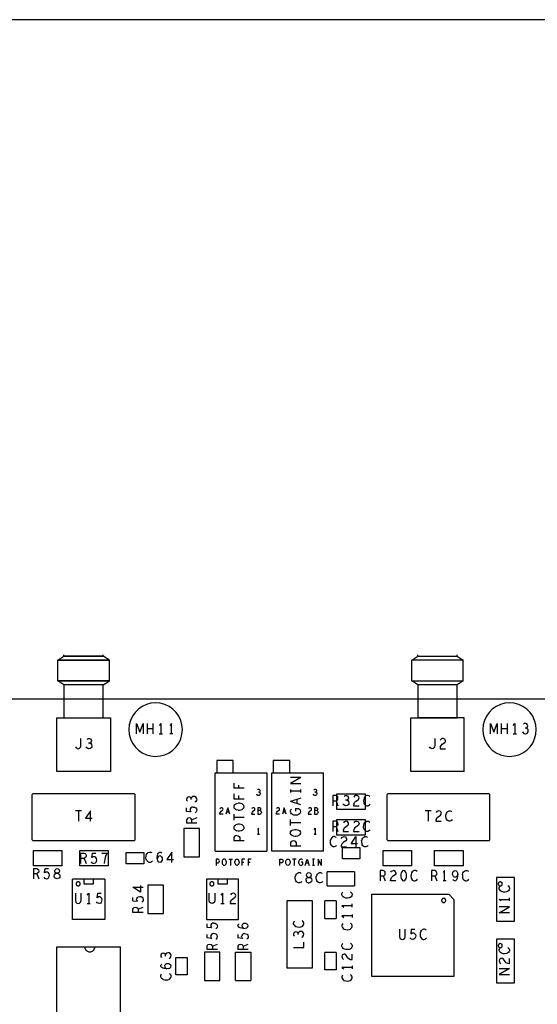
# Model space of a CAD drawing. Extents: x 235 to 565, y 215 to 425.
# Tile 9 of 15: x 294 to 344, y 330 to 425. Entities that reach past the tile are written whole.
import ezdxf

# ---------------------------------------------------------------- set-up
doc = ezdxf.new("R2010")
doc.units = 0
doc.layers.add('RVP8-IFD_G_tassy_art', color=2, linetype='CONTINUOUS')

msp = doc.modelspace()

# ---------------------------------------------------------------- linework, layer by layer
at = {"layer": 'RVP8-IFD_G_tassy_art'}
for points in [[(235.45, 215.45), (565.45, 215.45), (565.45, 425.45), (235.45, 425.45), (235.45, 215.45), (235.45, 215.45)], [(297.474, 363.179), (302.474, 363.179), (297.474, 363.179)], [(298.064, 363.579), (301.884, 363.579), (298.064, 363.579)], [(297.374, 352.379), (297.374, 357.579), (301.884, 357.579), (301.884, 360.779), (298.064, 360.779), (298.064, 357.579), (301.884, 357.579), (302.574, 357.579), (302.574, 352.379), (297.374, 352.379)], [(309.574, 356.439), (309.534, 356.89), (309.417, 357.328), (309.225, 357.739), (308.965, 358.11), (308.645, 358.43), (308.274, 358.69), (307.863, 358.882), (307.425, 358.999), (306.974, 359.039), (306.522, 358.999), (306.084, 358.882), (305.674, 358.69), (305.302, 358.43), (304.982, 358.11), (304.722, 357.739), (304.531, 357.328), (304.413, 356.89), (304.374, 356.439), (304.413, 355.987), (304.531, 355.549), (304.722, 355.139), (304.982, 354.767), (305.302, 354.447), (305.674, 354.187), (306.084, 353.996), (306.522, 353.878), (306.974, 353.839), (307.425, 353.878), (307.863, 353.996), (308.274, 354.187), (308.645, 354.447), (308.965, 354.767), (309.225, 355.139), (309.417, 355.549), (309.534, 355.987), (309.574, 356.439)], [(343.974, 356.439), (343.934, 356.89), (343.817, 357.328), (343.625, 357.739), (343.365, 358.11), (343.045, 358.43), (342.674, 358.69), (342.263, 358.882), (341.825, 358.999), (341.374, 359.039), (340.922, 358.999), (340.484, 358.882), (340.074, 358.69), (339.702, 358.43), (339.382, 358.11), (339.122, 357.739), (338.931, 357.328), (338.813, 356.89), (338.774, 356.439), (338.813, 355.987), (338.931, 355.549), (339.122, 355.139), (339.382, 354.767), (339.702, 354.447), (340.074, 354.187), (340.484, 353.996), (340.922, 353.878), (341.374, 353.839), (341.825, 353.878), (342.263, 353.996), (342.674, 354.187), (343.045, 354.447), (343.365, 354.767), (343.625, 355.139), (343.817, 355.549), (343.934, 355.987), (343.974, 356.439)], [(324.594, 348.689), (324.594, 350.189), (327.354, 350.189), (327.354, 348.689), (324.594, 348.689)], [(324.594, 346.189), (324.594, 347.689), (327.354, 347.689), (327.354, 346.189), (324.594, 346.189)], [(309.724, 344.059), (311.224, 344.059), (311.224, 346.819), (309.724, 346.819), (309.724, 344.059)], [(295.094, 343.189), (295.094, 344.689), (297.854, 344.689), (297.854, 343.189), (295.094, 343.189)], [(299.594, 343.189), (299.594, 344.689), (302.354, 344.689), (302.354, 343.189), (299.594, 343.189)], [(326.824, 343.889), (325.124, 343.889), (325.124, 344.989), (326.824, 344.989), (326.824, 343.889)], [(331.854, 343.189), (329.094, 343.189), (329.094, 344.689), (331.854, 344.689), (331.854, 343.189)], [(336.854, 343.189), (334.094, 343.189), (334.094, 344.689), (336.854, 344.689), (336.854, 343.189)], [(305.824, 343.389), (304.124, 343.389), (304.124, 344.489), (305.824, 344.489), (305.824, 343.389)], [(313.452, 343.673), (313.437, 343.59), (313.437, 343.507), (313.452, 343.425), (313.483, 343.352), (313.529, 343.29), (313.582, 343.249), (313.644, 343.239), (313.705, 343.249), (313.759, 343.29), (313.805, 343.352), (313.835, 343.425), (313.851, 343.507), (313.851, 343.59), (313.835, 343.673), (313.805, 343.745), (313.759, 343.807), (313.705, 343.848), (313.644, 343.859), (313.582, 343.848), (313.529, 343.807), (313.483, 343.745), (313.452, 343.673)], [(320.025, 343.425), (319.995, 343.352), (319.949, 343.29), (319.895, 343.249), (319.834, 343.239), (319.772, 343.249), (319.719, 343.29), (319.673, 343.352), (319.642, 343.425), (319.627, 343.507), (319.627, 343.59), (319.642, 343.673), (319.673, 343.745), (319.719, 343.807), (319.772, 343.848), (319.834, 343.859), (319.895, 343.848), (319.949, 343.807), (319.995, 343.745), (320.025, 343.673), (320.041, 343.59), (320.041, 343.507), (320.025, 343.425)], [(331.312, 342.522), (331.261, 342.622), (331.185, 342.705), (331.084, 342.739), (330.982, 342.705), (330.906, 342.622), (330.856, 342.522), (330.818, 342.389), (330.805, 342.239), (330.818, 342.089), (330.856, 341.955), (330.906, 341.855), (330.982, 341.772), (331.084, 341.739), (331.185, 341.772), (331.261, 341.855), (331.312, 341.955), (331.35, 342.089), (331.362, 342.239), (331.35, 342.389), (331.312, 342.522)], [(340.104, 337.819), (341.844, 337.819), (341.844, 342.059), (340.104, 342.059), (340.104, 337.819)], [(299.644, 341.449), (299.641, 341.483), (299.632, 341.517), (299.617, 341.549), (299.597, 341.577), (299.572, 341.602), (299.544, 341.622), (299.512, 341.637), (299.478, 341.646), (299.444, 341.649), (299.409, 341.646), (299.375, 341.637), (299.344, 341.622), (299.315, 341.602), (299.291, 341.577), (299.271, 341.549), (299.256, 341.517), (299.247, 341.483), (299.244, 341.449), (299.247, 341.414), (299.256, 341.38), (299.271, 341.349), (299.291, 341.32), (299.315, 341.296), (299.344, 341.276), (299.375, 341.261), (299.409, 341.252), (299.444, 341.249), (299.478, 341.252), (299.512, 341.261), (299.544, 341.276), (299.572, 341.296), (299.597, 341.32), (299.617, 341.349), (299.632, 341.38), (299.641, 341.414), (299.644, 341.449)], [(307.724, 338.559), (307.724, 341.319), (306.224, 341.319), (306.224, 338.559), (307.724, 338.559)], [(312.644, 341.449), (312.641, 341.483), (312.632, 341.517), (312.617, 341.549), (312.597, 341.577), (312.572, 341.602), (312.544, 341.622), (312.512, 341.637), (312.478, 341.646), (312.444, 341.649), (312.409, 341.646), (312.375, 341.637), (312.344, 341.622), (312.315, 341.602), (312.291, 341.577), (312.271, 341.549), (312.256, 341.517), (312.247, 341.483), (312.244, 341.449), (312.247, 341.414), (312.256, 341.38), (312.271, 341.349), (312.291, 341.32), (312.315, 341.296), (312.344, 341.276), (312.375, 341.261), (312.409, 341.252), (312.444, 341.249), (312.478, 341.252), (312.512, 341.261), (312.544, 341.276), (312.572, 341.296), (312.597, 341.32), (312.617, 341.349), (312.632, 341.38), (312.641, 341.414), (312.644, 341.449)], [(340.674, 341.439), (340.671, 341.473), (340.662, 341.507), (340.647, 341.539), (340.627, 341.567), (340.602, 341.592), (340.574, 341.612), (340.542, 341.627), (340.508, 341.636), (340.474, 341.639), (340.439, 341.636), (340.405, 341.627), (340.374, 341.612), (340.345, 341.592), (340.321, 341.567), (340.301, 341.539), (340.286, 341.507), (340.277, 341.473), (340.274, 341.439), (340.277, 341.404), (340.286, 341.37), (340.301, 341.339), (340.321, 341.31), (340.345, 341.286), (340.374, 341.266), (340.405, 341.251), (340.439, 341.242), (340.474, 341.239), (340.508, 341.242), (340.542, 341.251), (340.574, 341.266), (340.602, 341.286), (340.627, 341.31), (340.647, 341.339), (340.662, 341.37), (340.671, 341.404), (340.674, 341.439)], [(322.174, 333.239), (319.774, 333.239), (319.774, 339.839), (322.174, 339.839), (322.174, 333.239)], [(335.174, 339.839), (335.171, 339.873), (335.162, 339.907), (335.147, 339.939), (335.127, 339.967), (335.102, 339.992), (335.074, 340.012), (335.042, 340.027), (335.008, 340.036), (334.974, 340.039), (334.939, 340.036), (334.905, 340.027), (334.874, 340.012), (334.845, 339.992), (334.821, 339.967), (334.801, 339.939), (334.786, 339.907), (334.777, 339.873), (334.774, 339.839), (334.777, 339.804), (334.786, 339.77), (334.801, 339.739), (334.821, 339.71), (334.845, 339.686), (334.874, 339.666), (334.905, 339.651), (334.939, 339.642), (334.974, 339.639), (335.008, 339.642), (335.042, 339.651), (335.074, 339.666), (335.102, 339.686), (335.127, 339.71), (335.147, 339.739), (335.162, 339.77), (335.171, 339.804), (335.174, 339.839)], [(340.104, 331.819), (341.844, 331.819), (341.844, 336.059), (340.104, 336.059), (340.104, 331.819)], [(340.674, 335.439), (340.671, 335.473), (340.662, 335.507), (340.647, 335.539), (340.627, 335.567), (340.602, 335.592), (340.574, 335.612), (340.542, 335.627), (340.508, 335.636), (340.474, 335.639), (340.439, 335.636), (340.405, 335.627), (340.374, 335.612), (340.345, 335.592), (340.321, 335.567), (340.301, 335.539), (340.286, 335.507), (340.277, 335.473), (340.274, 335.439), (340.277, 335.404), (340.286, 335.37), (340.301, 335.339), (340.321, 335.31), (340.345, 335.286), (340.374, 335.266), (340.405, 335.251), (340.439, 335.242), (340.474, 335.239), (340.508, 335.242), (340.542, 335.251), (340.574, 335.266), (340.602, 335.286), (340.627, 335.31), (340.647, 335.339), (340.662, 335.37), (340.671, 335.404), (340.674, 335.439)], [(308.924, 332.589), (308.924, 334.289), (310.024, 334.289), (310.024, 332.589), (308.924, 332.589)], [(311.724, 332.059), (313.224, 332.059), (313.224, 334.819), (311.724, 334.819), (311.724, 332.059)]]:
    msp.add_lwpolyline(points, close=True, dxfattribs=at)
for points in [[(301.884, 360.779), (298.064, 360.779), (297.474, 361.179), (297.474, 363.179), (298.064, 363.579), (298.064, 363.713)], [(297.474, 361.179), (302.474, 361.179), (302.474, 363.179), (301.884, 363.579), (301.884, 363.713)], [(336.284, 360.779), (332.464, 360.779), (331.874, 361.179), (331.874, 363.179), (332.464, 363.579), (332.464, 363.713)], [(336.284, 363.579), (336.284, 363.713)], [(336.874, 363.179), (331.874, 363.179)], [(331.874, 361.179), (336.874, 361.179), (336.874, 363.179), (331.874, 363.179)], [(332.464, 363.579), (336.284, 363.579)], [(332.464, 363.579), (336.284, 363.579), (336.874, 363.179)], [(302.474, 361.179), (297.474, 361.179)], [(301.884, 360.779), (302.474, 361.179)], [(331.874, 361.179), (336.874, 361.179)], [(336.874, 361.179), (336.284, 360.779)], [(332.464, 360.779), (332.464, 357.579)], [(336.974, 352.379), (336.974, 357.579), (336.284, 357.579), (336.284, 360.779), (332.464, 360.779)], [(254.974, 279.439), (254.974, 359.439), (434.974, 359.439)], [(305.114, 356.039), (305.114, 357.039), (305.444, 356.205), (305.773, 357.039), (305.773, 356.039)], [(306.198, 356.039), (306.198, 357.039)], [(306.73, 356.039), (306.73, 357.039)], [(307.484, 357.039), (307.332, 356.839)], [(307.484, 357.039), (307.484, 356.039)], [(308.504, 356.039), (308.504, 357.039), (308.352, 356.839)], [(331.774, 352.379), (331.774, 357.579), (336.284, 357.579)], [(336.284, 357.579), (332.464, 357.579)], [(339.514, 356.039), (339.514, 357.039), (339.844, 356.205), (340.173, 357.039), (340.173, 356.039)], [(340.598, 356.039), (340.598, 357.039)], [(341.13, 357.039), (341.13, 356.039)], [(341.732, 356.839), (341.884, 357.039)], [(341.884, 357.039), (341.884, 356.039)], [(342.84, 357.022), (342.726, 356.955)], [(342.954, 357.039), (342.84, 357.022)], [(342.992, 356.572), (343.068, 356.622), (343.132, 356.705), (343.157, 356.805), (343.132, 356.905), (343.068, 356.989), (342.954, 357.039)], [(306.198, 356.539), (306.73, 356.539)], [(340.598, 356.539), (341.13, 356.539)], [(342.625, 356.239), (342.701, 356.122), (342.802, 356.055), (342.916, 356.039), (343.018, 356.055), (343.119, 356.139), (343.182, 356.239), (343.195, 356.339), (343.17, 356.455), (343.081, 356.539), (342.992, 356.572), (342.878, 356.572)], [(299.35, 354.612), (299.438, 354.579), (299.54, 354.612), (299.616, 354.679), (299.692, 354.779), (299.717, 354.912), (299.717, 355.579)], [(300.572, 355.112), (300.661, 355.079), (300.75, 354.995), (300.775, 354.879), (300.762, 354.779), (300.699, 354.679), (300.598, 354.595), (300.496, 354.579), (300.382, 354.595), (300.281, 354.662), (300.205, 354.779)], [(300.306, 355.495), (300.42, 355.562), (300.534, 355.579), (300.648, 355.529), (300.712, 355.445), (300.737, 355.345), (300.712, 355.245), (300.648, 355.162), (300.572, 355.112), (300.458, 355.112)], [(307.332, 356.039), (307.636, 356.039)], [(308.656, 356.039), (308.352, 356.039)], [(334.117, 355.579), (334.117, 354.912), (334.092, 354.779), (334.016, 354.679), (333.94, 354.612), (333.838, 354.579), (333.75, 354.612), (333.674, 354.679), (333.61, 354.779)], [(334.643, 354.729), (334.719, 354.895), (334.833, 355.012), (335.086, 355.179), (335.137, 355.262), (335.15, 355.362), (335.124, 355.462), (335.036, 355.545), (334.909, 355.579), (334.808, 355.562), (334.719, 355.512), (334.643, 355.412)], [(341.732, 356.039), (342.036, 356.039)], [(299.35, 354.612), (299.274, 354.679), (299.21, 354.779)], [(334.643, 354.729), (334.618, 354.579)], [(334.618, 354.579), (335.15, 354.579)], [(314.514, 352.239), (314.514, 353.439), (312.914, 353.439), (312.914, 352.239)], [(320.014, 352.239), (320.014, 353.439), (318.414, 353.439), (318.414, 352.239)], [(312.754, 344.639), (312.754, 352.239), (317.794, 352.239)], [(317.794, 352.239), (317.794, 344.639)], [(318.254, 344.639), (318.254, 352.239), (323.294, 352.239)], [(323.294, 344.639), (323.294, 352.239)], [(336.974, 352.379), (331.774, 352.379)], [(321.074, 351.79), (320.074, 351.207)], [(321.074, 351.79), (320.074, 351.79)], [(314.574, 351.229), (314.574, 350.748)], [(315.574, 350.748), (314.574, 350.748)], [(315.057, 350.748), (315.057, 351.052)], [(317.027, 350.363), (317.081, 350.342), (317.135, 350.29), (317.15, 350.218), (317.142, 350.156), (317.104, 350.094), (317.043, 350.042), (316.981, 350.032), (316.912, 350.042), (316.851, 350.084), (316.805, 350.156)], [(316.866, 350.6), (316.935, 350.642), (317.004, 350.652), (317.073, 350.621), (317.112, 350.569), (317.127, 350.507), (317.112, 350.445), (317.073, 350.394), (317.027, 350.363), (316.958, 350.363)], [(320.074, 351.207), (321.074, 351.207)], [(320.074, 350.631), (320.074, 350.327)], [(320.074, 350.479), (321.074, 350.479)], [(321.074, 350.327), (321.074, 350.631)], [(322.527, 350.363), (322.581, 350.342), (322.635, 350.29), (322.65, 350.218), (322.642, 350.156), (322.604, 350.094), (322.543, 350.042), (322.481, 350.032), (322.412, 350.042), (322.351, 350.084), (322.305, 350.156)], [(322.366, 350.6), (322.435, 350.642), (322.504, 350.652), (322.573, 350.621), (322.612, 350.569), (322.627, 350.507), (322.612, 350.445), (322.573, 350.394), (322.527, 350.363), (322.458, 350.363)], [(295.074, 345.639), (294.974, 345.739), (294.974, 350.139), (295.074, 350.239), (304.874, 350.239)], [(304.874, 345.639), (304.974, 345.739), (304.974, 350.139), (304.874, 350.239)], [(310.974, 349.671), (310.957, 349.773), (310.874, 349.874), (310.774, 349.937), (310.674, 349.95), (310.557, 349.925), (310.474, 349.836), (310.44, 349.747), (310.39, 349.823), (310.307, 349.887), (310.207, 349.912), (310.107, 349.887), (310.024, 349.823), (309.974, 349.709), (309.99, 349.595), (310.057, 349.481)], [(310.44, 349.633), (310.44, 349.747)], [(310.974, 349.671), (310.957, 349.557), (310.89, 349.456), (310.774, 349.38)], [(314.574, 350.209), (314.574, 349.728)], [(314.574, 349.728), (315.574, 349.728)], [(315.057, 349.728), (315.057, 350.032)], [(321.074, 349.775), (320.074, 349.459)], [(321.074, 349.142), (320.074, 349.459)], [(320.724, 349.256), (320.724, 349.661)], [(324.19, 350.039), (324.19, 349.039)], [(324.507, 349.522), (324.596, 349.572), (324.672, 349.655), (324.697, 349.789), (324.672, 349.922), (324.608, 349.989), (324.507, 350.039), (324.19, 350.039)], [(324.19, 349.522), (324.507, 349.522), (324.697, 349.039)], [(325.552, 349.572), (325.641, 349.539), (325.73, 349.455), (325.755, 349.339), (325.742, 349.239), (325.679, 349.139), (325.578, 349.055), (325.476, 349.039), (325.362, 349.055), (325.261, 349.122), (325.185, 349.239)], [(325.286, 349.955), (325.4, 350.022), (325.514, 350.039), (325.628, 349.989), (325.692, 349.905), (325.717, 349.805), (325.692, 349.705), (325.628, 349.622), (325.552, 349.572), (325.438, 349.572)], [(326.243, 349.189), (326.319, 349.355), (326.433, 349.472), (326.686, 349.639), (326.737, 349.722), (326.75, 349.822), (326.724, 349.922), (326.636, 350.005), (326.509, 350.039), (326.408, 350.022), (326.319, 349.972), (326.243, 349.872)], [(327.516, 350.039), (327.402, 349.989), (327.314, 349.905), (327.25, 349.805), (327.2, 349.639), (327.187, 349.489), (327.212, 349.339), (327.25, 349.239), (327.326, 349.139), (327.415, 349.072), (327.504, 349.039), (327.592, 349.039), (327.681, 349.072), (327.757, 349.122), (327.82, 349.189)], [(327.782, 349.955), (327.706, 350.005), (327.618, 350.039), (327.516, 350.039)], [(329.474, 350.139), (329.574, 350.239), (339.374, 350.239)], [(329.474, 345.739), (329.474, 350.139)], [(339.374, 345.639), (339.474, 345.739), (339.474, 350.139), (339.374, 350.239)], [(299.755, 348.539), (299.172, 348.539)], [(299.464, 348.539), (299.464, 347.539)], [(300.636, 347.539), (300.636, 348.539), (300.167, 347.822), (300.8, 347.822)], [(310.624, 348.917), (310.49, 348.892), (310.407, 348.829), (310.34, 348.74), (310.324, 348.651), (310.34, 348.563), (310.407, 348.449), (309.974, 348.487), (309.974, 348.829)], [(310.624, 348.917), (310.757, 348.905), (310.874, 348.841), (310.94, 348.753), (310.974, 348.639), (310.957, 348.525), (310.907, 348.436), (310.824, 348.36)], [(313.525, 348.232), (313.203, 348.232), (313.218, 348.325), (313.264, 348.428), (313.333, 348.501), (313.486, 348.604), (313.517, 348.656), (313.525, 348.718), (313.509, 348.78), (313.456, 348.831), (313.379, 348.852), (313.318, 348.842), (313.264, 348.811), (313.218, 348.749)], [(314.175, 348.232), (313.984, 348.852), (313.792, 348.232)], [(313.861, 348.449), (314.106, 348.449)], [(314.757, 349.215), (314.657, 349.139), (314.59, 349.05), (314.574, 348.949), (314.59, 348.847), (314.657, 348.759), (314.757, 348.683), (314.874, 348.632)], [(314.757, 349.215), (314.874, 349.265), (315.007, 349.291)], [(315.007, 348.607), (314.874, 348.632)], [(315.007, 348.607), (315.14, 348.607), (315.274, 348.632), (315.39, 348.683), (315.49, 348.759), (315.557, 348.847), (315.574, 348.949), (315.557, 349.05), (315.49, 349.139), (315.39, 349.215), (315.274, 349.265), (315.14, 349.291), (315.007, 349.291)], [(316.433, 348.501), (316.364, 348.428), (316.318, 348.325), (316.303, 348.232), (316.625, 348.232)], [(316.609, 348.78), (316.556, 348.831), (316.479, 348.852), (316.418, 348.842), (316.364, 348.811), (316.318, 348.749)], [(316.433, 348.501), (316.586, 348.604), (316.617, 348.656), (316.625, 348.718), (316.609, 348.78)], [(316.907, 348.852), (316.907, 348.232), (317.16, 348.232)], [(317.114, 348.852), (316.907, 348.852)], [(317.145, 348.563), (316.907, 348.563)], [(317.176, 348.594), (317.199, 348.645), (317.214, 348.718), (317.199, 348.78), (317.168, 348.821), (317.114, 348.852)], [(317.145, 348.563), (317.176, 348.594)], [(317.26, 348.408), (317.245, 348.48), (317.199, 348.542), (317.145, 348.563)], [(317.26, 348.408), (317.245, 348.335), (317.214, 348.273), (317.16, 348.232)], [(319.025, 348.232), (318.703, 348.232), (318.718, 348.325), (318.764, 348.428), (318.833, 348.501), (318.986, 348.604), (319.017, 348.656), (319.025, 348.718), (319.009, 348.78), (318.956, 348.831), (318.879, 348.852), (318.818, 348.842), (318.764, 348.811), (318.718, 348.749)], [(319.675, 348.232), (319.484, 348.852), (319.292, 348.232)], [(319.361, 348.449), (319.606, 348.449)], [(320.757, 348.135), (320.624, 348.109), (320.507, 348.109), (320.407, 348.135), (320.29, 348.185), (320.19, 348.261), (320.124, 348.337), (320.074, 348.439), (320.074, 348.527), (320.107, 348.629), (320.174, 348.705)], [(320.574, 348.768), (320.574, 348.515)], [(320.574, 348.768), (320.874, 348.768), (320.974, 348.692), (321.04, 348.603)], [(320.974, 348.261), (321.04, 348.35), (321.074, 348.477), (321.04, 348.603)], [(321.933, 348.501), (321.864, 348.428), (321.818, 348.325), (321.803, 348.232), (322.125, 348.232)], [(322.109, 348.78), (322.056, 348.831), (321.979, 348.852), (321.918, 348.842), (321.864, 348.811), (321.818, 348.749)], [(321.933, 348.501), (322.086, 348.604), (322.117, 348.656), (322.125, 348.718), (322.109, 348.78)], [(322.407, 348.852), (322.407, 348.232), (322.66, 348.232), (322.714, 348.273)], [(322.668, 348.821), (322.614, 348.852), (322.407, 348.852)], [(322.645, 348.563), (322.407, 348.563)], [(322.645, 348.563), (322.676, 348.594), (322.699, 348.645)], [(322.645, 348.563), (322.699, 348.542), (322.745, 348.48), (322.76, 348.408), (322.745, 348.335), (322.714, 348.273)], [(322.668, 348.821), (322.699, 348.78), (322.714, 348.718), (322.699, 348.645)], [(326.243, 349.189), (326.218, 349.039)], [(326.218, 349.039), (326.75, 349.039)], [(333.745, 348.539), (333.162, 348.539)], [(333.454, 348.539), (333.454, 347.539)], [(334.233, 347.689), (334.309, 347.855), (334.423, 347.972), (334.676, 348.139), (334.727, 348.222), (334.74, 348.322), (334.714, 348.422), (334.626, 348.505), (334.499, 348.539), (334.398, 348.522), (334.309, 348.472), (334.233, 348.372)], [(335.202, 347.839), (335.177, 347.989), (335.19, 348.139), (335.24, 348.305), (335.304, 348.405), (335.392, 348.489), (335.506, 348.539), (335.608, 348.539), (335.696, 348.505), (335.772, 348.455)], [(310.974, 347.872), (310.49, 347.682), (310.44, 347.771), (310.357, 347.847), (310.224, 347.872), (310.09, 347.847), (310.024, 347.783), (309.974, 347.682), (309.974, 347.365), (310.974, 347.365)], [(310.49, 347.365), (310.49, 347.682)], [(314.574, 348.22), (314.574, 347.637)], [(314.574, 347.929), (315.574, 347.929)], [(320.074, 347.127), (320.074, 347.71)], [(320.974, 348.261), (320.874, 348.185), (320.757, 348.135)], [(324.19, 347.539), (324.19, 346.539)], [(324.697, 347.289), (324.672, 347.422), (324.608, 347.489), (324.507, 347.539), (324.19, 347.539)], [(325.73, 347.322), (325.704, 347.422), (325.616, 347.505), (325.489, 347.539), (325.388, 347.522), (325.299, 347.472), (325.223, 347.372)], [(326.509, 347.539), (326.636, 347.505), (326.724, 347.422), (326.75, 347.322), (326.737, 347.222), (326.686, 347.139), (326.433, 346.972), (326.319, 346.855), (326.243, 346.689), (326.218, 346.539), (326.75, 346.539)], [(326.509, 347.539), (326.408, 347.522), (326.319, 347.472), (326.243, 347.372)], [(327.592, 346.539), (327.504, 346.539), (327.415, 346.572), (327.326, 346.639), (327.25, 346.739), (327.212, 346.839), (327.187, 346.989), (327.2, 347.139), (327.25, 347.305), (327.314, 347.405), (327.402, 347.489), (327.516, 347.539), (327.618, 347.539), (327.706, 347.505), (327.782, 347.455)], [(334.233, 347.689), (334.208, 347.539)], [(334.208, 347.539), (334.74, 347.539)], [(335.81, 347.689), (335.747, 347.622), (335.671, 347.572), (335.582, 347.539), (335.494, 347.539), (335.405, 347.572), (335.316, 347.639), (335.24, 347.739), (335.202, 347.839)], [(315.007, 347.251), (314.874, 347.225), (314.757, 347.175), (314.657, 347.099), (314.59, 347.01), (314.574, 346.909), (314.59, 346.807), (314.657, 346.719), (314.757, 346.643), (314.874, 346.592)], [(315.574, 346.909), (315.557, 346.807), (315.49, 346.719), (315.39, 346.643), (315.274, 346.592), (315.14, 346.567), (315.007, 346.567), (314.874, 346.592)], [(315.574, 346.909), (315.557, 347.01), (315.49, 347.099), (315.39, 347.175), (315.274, 347.225), (315.14, 347.251), (315.007, 347.251)], [(316.974, 346.232), (316.974, 346.852), (316.882, 346.728)], [(320.074, 347.419), (321.074, 347.419)], [(320.374, 346.082), (320.257, 346.133), (320.157, 346.209), (320.09, 346.297), (320.074, 346.399), (320.09, 346.5), (320.157, 346.589), (320.257, 346.665), (320.374, 346.715), (320.507, 346.741), (320.64, 346.741), (320.774, 346.715), (320.89, 346.665), (320.99, 346.589), (321.057, 346.5)], [(320.99, 346.209), (321.057, 346.297), (321.074, 346.399), (321.057, 346.5)], [(322.382, 346.728), (322.474, 346.852), (322.474, 346.232)], [(324.19, 347.022), (324.507, 347.022), (324.697, 346.539)], [(324.697, 347.289), (324.672, 347.155), (324.596, 347.072), (324.507, 347.022)], [(325.223, 346.689), (325.198, 346.539)], [(325.198, 346.539), (325.73, 346.539)], [(325.223, 346.689), (325.299, 346.855), (325.413, 346.972), (325.666, 347.139), (325.717, 347.222)], [(325.717, 347.222), (325.73, 347.322)], [(327.82, 346.689), (327.757, 346.622), (327.681, 346.572), (327.592, 346.539)], [(304.874, 345.639), (295.074, 345.639)], [(314.874, 346.142), (314.74, 346.117), (314.624, 346.041), (314.574, 345.939), (314.574, 345.635)], [(315.574, 345.635), (314.574, 345.635)], [(314.874, 346.142), (315.007, 346.117)], [(315.007, 346.117), (315.107, 346.053), (315.157, 345.939), (315.157, 345.635)], [(317.066, 346.232), (316.882, 346.232)], [(320.657, 345.125), (320.657, 345.429), (320.607, 345.543), (320.507, 345.607), (320.374, 345.632), (320.24, 345.607), (320.124, 345.531), (320.074, 345.429), (320.074, 345.125)], [(320.99, 346.209), (320.89, 346.133), (320.774, 346.082), (320.64, 346.057), (320.507, 346.057), (320.374, 346.082)], [(322.566, 346.232), (322.382, 346.232)], [(323.99, 345.805), (323.94, 345.639), (323.927, 345.489), (323.952, 345.339), (323.99, 345.239), (324.066, 345.139)], [(324.358, 346.039), (324.256, 346.039), (324.142, 345.989), (324.054, 345.905), (323.99, 345.805)], [(324.358, 346.039), (324.446, 346.005), (324.522, 345.955)], [(325.023, 345.872), (325.099, 345.972), (325.188, 346.022), (325.289, 346.039), (325.416, 346.005), (325.504, 345.922), (325.53, 345.822), (325.517, 345.722), (325.466, 345.639), (325.213, 345.472), (325.099, 345.355), (325.023, 345.189), (324.998, 345.039), (325.53, 345.039)], [(326.6, 345.322), (325.967, 345.322), (326.436, 346.039)], [(326.436, 346.039), (326.436, 345.039)], [(327, 345.639), (326.987, 345.489), (327.012, 345.339)], [(327, 345.639), (327.05, 345.805), (327.114, 345.905), (327.202, 345.989), (327.316, 346.039), (327.418, 346.039), (327.506, 346.005), (327.582, 345.955)], [(329.474, 345.739), (329.574, 345.639)], [(339.374, 345.639), (329.574, 345.639)], [(312.754, 344.639), (317.794, 344.639)], [(323.294, 344.639), (318.254, 344.639)], [(321.074, 345.125), (320.074, 345.125)], [(324.56, 345.189), (324.497, 345.122), (324.421, 345.072), (324.332, 345.039), (324.244, 345.039), (324.155, 345.072), (324.066, 345.139)], [(327.557, 345.122), (327.481, 345.072), (327.392, 345.039), (327.304, 345.039), (327.215, 345.072), (327.126, 345.139), (327.05, 345.239), (327.012, 345.339)], [(327.62, 345.189), (327.557, 345.122)], [(299.7, 343.439), (299.7, 344.439), (300.017, 344.439), (300.118, 344.389), (300.182, 344.322), (300.207, 344.189), (300.182, 344.055), (300.106, 343.972), (300.017, 343.922), (299.7, 343.922)], [(300.017, 343.922), (300.207, 343.439)], [(300.784, 344.005), (300.822, 344.439), (301.164, 344.439)], [(300.898, 344.072), (300.784, 344.005)], [(301.24, 343.655), (301.252, 343.789), (301.227, 343.922), (301.164, 344.005), (301.075, 344.072), (300.986, 344.089), (300.898, 344.072)], [(301.24, 343.655), (301.176, 343.539), (301.088, 343.472), (300.974, 343.439)], [(301.74, 344.439), (302.247, 344.439)], [(302.247, 344.439), (302.146, 344.189), (302.082, 344.005), (302.032, 343.839), (301.994, 343.655), (301.968, 343.439)], [(306.354, 343.539), (306.265, 343.572), (306.176, 343.639), (306.1, 343.739), (306.062, 343.839), (306.037, 343.989), (306.05, 344.139), (306.1, 344.305), (306.164, 344.405), (306.252, 344.489), (306.366, 344.539), (306.468, 344.539)], [(306.632, 344.455), (306.556, 344.505), (306.468, 344.539)], [(306.67, 343.689), (306.607, 343.622), (306.531, 343.572)], [(307.386, 343.539), (307.285, 343.572), (307.196, 343.672), (307.146, 343.822), (307.133, 343.989), (307.158, 344.205), (307.196, 344.322), (307.26, 344.439), (307.348, 344.522), (307.437, 344.539), (307.526, 344.505), (307.589, 344.422)], [(307.488, 344.139), (307.399, 344.172), (307.298, 344.139), (307.222, 344.072), (307.133, 343.955)], [(307.488, 344.139), (307.551, 344.072), (307.602, 343.972), (307.614, 343.855), (307.602, 343.755), (307.551, 343.655), (307.475, 343.572), (307.386, 343.539)], [(308.546, 343.539), (308.546, 344.539), (308.077, 343.822)], [(308.077, 343.822), (308.71, 343.822)], [(312.87, 343.859), (312.87, 343.239)], [(312.87, 343.497), (313.054, 343.497), (313.123, 343.528), (313.162, 343.59), (313.177, 343.673), (313.162, 343.755), (313.116, 343.828), (313.054, 343.859), (312.87, 343.859)], [(314.087, 343.859), (314.44, 343.859)], [(314.264, 343.859), (314.264, 343.239)], [(314.692, 343.425), (314.677, 343.507), (314.677, 343.59), (314.692, 343.673), (314.723, 343.745), (314.769, 343.807), (314.822, 343.848), (314.884, 343.859), (314.945, 343.848), (314.999, 343.807), (315.045, 343.745)], [(315.091, 343.59), (315.075, 343.673), (315.045, 343.745)], [(315.649, 343.859), (315.358, 343.859), (315.358, 343.239)], [(316.269, 343.859), (315.978, 343.859), (315.978, 343.239)], [(319.06, 343.239), (319.06, 343.859), (319.244, 343.859), (319.306, 343.828), (319.352, 343.755), (319.367, 343.673), (319.352, 343.59)], [(320.63, 343.859), (320.277, 343.859)], [(320.454, 343.859), (320.454, 343.239)], [(321.235, 343.797), (321.189, 343.838), (321.127, 343.859), (321.074, 343.859), (321.012, 343.828), (320.966, 343.786), (320.92, 343.724), (320.89, 343.652), (320.874, 343.59), (320.874, 343.518), (320.89, 343.435), (320.92, 343.363), (320.966, 343.301), (321.02, 343.259), (321.097, 343.239), (321.173, 343.259), (321.227, 343.301), (321.273, 343.363), (321.273, 343.549), (321.12, 343.549)], [(321.502, 343.239), (321.694, 343.859)], [(321.694, 343.859), (321.885, 343.239)], [(322.406, 343.859), (322.222, 343.859)], [(322.314, 343.239), (322.314, 343.859)], [(323.11, 343.239), (322.757, 343.859), (322.757, 343.239)], [(323.11, 343.239), (323.11, 343.859)], [(295.1, 342.939), (295.417, 342.939), (295.518, 342.889), (295.582, 342.822), (295.607, 342.689), (295.582, 342.555), (295.506, 342.472), (295.417, 342.422), (295.1, 342.422)], [(295.1, 342.939), (295.1, 341.939)], [(296.576, 342.039), (296.64, 342.155), (296.652, 342.289), (296.627, 342.422), (296.564, 342.505), (296.475, 342.572), (296.386, 342.589), (296.298, 342.572), (296.184, 342.505), (296.222, 342.939), (296.564, 342.939)], [(297.305, 341.955), (297.204, 342.005), (297.14, 342.089), (297.115, 342.205), (297.14, 342.322), (297.216, 342.422), (297.33, 342.472), (297.254, 342.505), (297.191, 342.589), (297.166, 342.705), (297.204, 342.822), (297.292, 342.905), (297.394, 342.939), (297.495, 342.905), (297.584, 342.822), (297.622, 342.705), (297.596, 342.589), (297.533, 342.505), (297.457, 342.472), (297.33, 342.472), (297.457, 342.472), (297.571, 342.422), (297.647, 342.322), (297.672, 342.205), (297.647, 342.089)], [(300.695, 343.589), (300.771, 343.505), (300.86, 343.455), (300.974, 343.439)], [(306.531, 343.572), (306.442, 343.539), (306.354, 343.539)], [(314.999, 343.29), (314.945, 343.249), (314.884, 343.239), (314.822, 343.249), (314.769, 343.29), (314.723, 343.352), (314.692, 343.425)], [(315.091, 343.59), (315.091, 343.507), (315.075, 343.425), (315.045, 343.352), (314.999, 343.29)], [(315.358, 343.559), (315.542, 343.559)], [(315.978, 343.559), (316.162, 343.559)], [(319.352, 343.59), (319.313, 343.528), (319.244, 343.497), (319.06, 343.497)], [(321.816, 343.456), (321.571, 343.456)], [(322.406, 343.239), (322.222, 343.239)], [(329.272, 342.622), (329.208, 342.689), (329.107, 342.739), (328.79, 342.739), (328.79, 341.739)], [(329.823, 342.572), (329.899, 342.672), (329.988, 342.722), (330.089, 342.739)], [(330.33, 342.522), (330.304, 342.622), (330.216, 342.705), (330.089, 342.739)], [(332.218, 342.739), (332.116, 342.739), (332.002, 342.689), (331.914, 342.605), (331.85, 342.505), (331.8, 342.339), (331.787, 342.189), (331.812, 342.039), (331.85, 341.939), (331.926, 341.839), (332.015, 341.772), (332.104, 341.739), (332.192, 341.739), (332.281, 341.772), (332.357, 341.822), (332.42, 341.889)], [(332.382, 342.655), (332.306, 342.705), (332.218, 342.739)], [(334.208, 342.689), (334.107, 342.739), (333.79, 342.739), (333.79, 341.739)], [(334.297, 342.489), (334.272, 342.622), (334.208, 342.689)], [(335.064, 342.739), (334.912, 342.539)], [(335.064, 341.739), (335.064, 342.739)], [(336.248, 341.872), (336.312, 342.022), (336.337, 342.172), (336.337, 342.355), (336.261, 342.205), (336.185, 342.122), (336.084, 342.089), (335.995, 342.105), (335.919, 342.172), (335.856, 342.289), (335.83, 342.405), (335.856, 342.539), (335.906, 342.639), (335.982, 342.705), (336.084, 342.739), (336.172, 342.705), (336.248, 342.639), (336.312, 342.505), (336.337, 342.355)], [(336.8, 342.339), (336.85, 342.505), (336.914, 342.605), (337.002, 342.689), (337.116, 342.739), (337.218, 342.739), (337.306, 342.705), (337.382, 342.655)], [(295.417, 342.422), (295.607, 341.939)], [(296.095, 342.089), (296.171, 342.005), (296.26, 341.955)], [(296.26, 341.955), (296.374, 341.939), (296.488, 341.972), (296.576, 342.039)], [(297.482, 341.955), (297.394, 341.939), (297.305, 341.955)], [(297.647, 342.089), (297.584, 342.005), (297.482, 341.955)], [(302.044, 337.979), (298.904, 337.979), (298.904, 341.899)], [(302.044, 341.899), (298.904, 341.899)], [(300.004, 341.889), (300.004, 341.459), (300.944, 341.459), (300.944, 341.889)], [(302.044, 341.899), (302.044, 337.979)], [(311.904, 341.899), (311.904, 337.979)], [(315.044, 337.979), (315.044, 341.899), (311.904, 341.899)], [(313.004, 341.889), (313.004, 341.459), (313.944, 341.459), (313.944, 341.889)], [(320.854, 341.539), (320.765, 341.572), (320.676, 341.639), (320.6, 341.739), (320.562, 341.839), (320.537, 341.989), (320.55, 342.139), (320.6, 342.305), (320.664, 342.405), (320.752, 342.489), (320.866, 342.539), (320.968, 342.539)], [(321.132, 342.455), (321.056, 342.505), (320.968, 342.539)], [(321.031, 341.572), (321.107, 341.622), (321.17, 341.689)], [(321.595, 341.805), (321.62, 341.922), (321.696, 342.022), (321.81, 342.072), (321.734, 342.105), (321.671, 342.189), (321.646, 342.305), (321.684, 342.422), (321.772, 342.505), (321.874, 342.539), (321.975, 342.505), (322.064, 342.422), (322.102, 342.305), (322.076, 342.189), (322.013, 342.105), (321.937, 342.072), (321.81, 342.072), (321.937, 342.072), (322.051, 342.022), (322.127, 341.922), (322.152, 341.805), (322.127, 341.689), (322.064, 341.605), (321.962, 341.555), (321.874, 341.539)], [(321.595, 341.805), (321.62, 341.689), (321.684, 341.605), (321.785, 341.555), (321.874, 341.539)], [(322.602, 341.839), (322.577, 341.989), (322.59, 342.139), (322.64, 342.305), (322.704, 342.405), (322.792, 342.489), (322.906, 342.539), (323.008, 342.539), (323.096, 342.505), (323.172, 342.455)], [(323.21, 341.689), (323.147, 341.622), (323.071, 341.572), (322.982, 341.539), (322.894, 341.539), (322.805, 341.572), (322.716, 341.639), (322.64, 341.739), (322.602, 341.839)], [(323.654, 341.249), (323.654, 342.629)], [(326.294, 342.629), (323.654, 342.629)], [(326.294, 342.629), (326.294, 341.249)], [(328.79, 342.222), (329.107, 342.222), (329.297, 341.739)], [(329.107, 342.222), (329.196, 342.272), (329.272, 342.355), (329.297, 342.489), (329.272, 342.622)], [(330.33, 341.739), (329.798, 341.739), (329.823, 341.889), (329.899, 342.055)], [(330.33, 342.522), (330.317, 342.422), (330.266, 342.339), (330.013, 342.172), (329.899, 342.055)], [(333.79, 342.222), (334.107, 342.222), (334.297, 341.739)], [(334.107, 342.222), (334.196, 342.272)], [(334.297, 342.489), (334.272, 342.355), (334.196, 342.272)], [(335.216, 341.739), (334.912, 341.739)], [(336.058, 341.739), (335.957, 341.772), (335.868, 341.855)], [(336.058, 341.739), (336.16, 341.772)], [(336.248, 341.872), (336.16, 341.772)], [(336.8, 342.339), (336.787, 342.189), (336.812, 342.039), (336.85, 341.939)], [(336.85, 341.939), (336.926, 341.839), (337.015, 341.772), (337.104, 341.739), (337.192, 341.739), (337.281, 341.772), (337.357, 341.822), (337.42, 341.889)], [(305.49, 340.642), (304.774, 341.111), (305.774, 341.111)], [(305.49, 341.275), (305.49, 340.642)], [(321.031, 341.572), (320.942, 341.539), (320.854, 341.539)], [(323.654, 341.249), (326.294, 341.249)], [(341.174, 340.704), (341.074, 340.666), (340.924, 340.641), (340.774, 340.654), (340.607, 340.704), (340.507, 340.768), (340.424, 340.856), (340.374, 340.97), (340.374, 341.072), (340.407, 341.16), (340.457, 341.236)], [(341.224, 341.274), (341.29, 341.211), (341.34, 341.135), (341.374, 341.046), (341.374, 340.958), (341.34, 340.869), (341.274, 340.78), (341.174, 340.704)], [(299.175, 340.539), (299.175, 339.822), (299.226, 339.672), (299.327, 339.572), (299.454, 339.539), (299.58, 339.572), (299.682, 339.672)], [(299.682, 339.672), (299.732, 339.822), (299.732, 340.539)], [(300.322, 340.339), (300.474, 340.539)], [(300.474, 340.539), (300.474, 339.539)], [(301.608, 339.572), (301.696, 339.639), (301.76, 339.755), (301.772, 339.889), (301.747, 340.022), (301.684, 340.105), (301.595, 340.172), (301.506, 340.189), (301.418, 340.172), (301.304, 340.105), (301.342, 340.539), (301.684, 340.539)], [(304.774, 339.787), (305.207, 339.749), (305.14, 339.863), (305.124, 339.951), (305.14, 340.04), (305.207, 340.129), (305.29, 340.192), (305.424, 340.217), (305.557, 340.205), (305.674, 340.141), (305.74, 340.053), (305.774, 339.939), (305.757, 339.825), (305.707, 339.736), (305.624, 339.66)], [(304.774, 339.787), (304.774, 340.129)], [(312.454, 339.539), (312.327, 339.572), (312.226, 339.672), (312.175, 339.822), (312.175, 340.539)], [(312.732, 340.539), (312.732, 339.822), (312.682, 339.672), (312.58, 339.572), (312.454, 339.539)], [(313.474, 340.539), (313.322, 340.339)], [(313.474, 340.539), (313.474, 339.539)], [(314.253, 339.689), (314.329, 339.855), (314.443, 339.972), (314.696, 340.139), (314.747, 340.222), (314.76, 340.322), (314.734, 340.422), (314.646, 340.505), (314.519, 340.539), (314.418, 340.522), (314.329, 340.472), (314.253, 340.372)], [(323.424, 338.089), (323.424, 339.789)], [(324.524, 339.789), (323.424, 339.789)], [(324.524, 339.789), (324.524, 338.089)], [(325.924, 340.685), (325.99, 340.622), (326.04, 340.546), (326.074, 340.457), (326.074, 340.369), (326.04, 340.28), (325.974, 340.191), (325.874, 340.115), (325.774, 340.077), (325.624, 340.052), (325.474, 340.065), (325.307, 340.115), (325.207, 340.179), (325.124, 340.267), (325.074, 340.381), (325.074, 340.483), (325.107, 340.571), (325.157, 340.647)], [(327.974, 332.439), (327.974, 340.439), (335.474, 340.439)], [(335.474, 340.439), (335.974, 339.939), (335.974, 332.439)], [(340.574, 339.786), (340.374, 339.938), (341.374, 339.938)], [(341.374, 339.786), (341.374, 340.09)], [(300.322, 339.539), (300.626, 339.539)], [(301.608, 339.572), (301.494, 339.539), (301.38, 339.555), (301.291, 339.605), (301.215, 339.689)], [(304.774, 338.665), (304.774, 338.982), (304.824, 339.083), (304.89, 339.147), (305.024, 339.172), (305.157, 339.147), (305.24, 339.071), (305.29, 338.982), (305.29, 338.665)], [(305.29, 338.982), (305.774, 339.172)], [(313.322, 339.539), (313.626, 339.539)], [(314.253, 339.689), (314.228, 339.539)], [(314.228, 339.539), (314.76, 339.539)], [(325.074, 339.349), (325.274, 339.197)], [(325.074, 339.349), (326.074, 339.349)], [(326.074, 339.197), (326.074, 339.501)], [(341.374, 338.626), (340.374, 338.626), (341.374, 339.209), (340.374, 339.209)], [(305.774, 338.665), (304.774, 338.665)], [(311.904, 337.979), (315.044, 337.979)], [(321.074, 337.267), (321.174, 337.305), (321.274, 337.381), (321.34, 337.47), (321.374, 337.559), (321.374, 337.647), (321.34, 337.736), (321.29, 337.812), (321.224, 337.875)], [(323.424, 338.089), (324.524, 338.089)], [(326.074, 338.329), (325.074, 338.329), (325.274, 338.177)], [(326.074, 338.481), (326.074, 338.177)], [(312.624, 337.637), (312.49, 337.612), (312.407, 337.549), (312.34, 337.46), (312.324, 337.371), (312.34, 337.283), (312.407, 337.169), (311.974, 337.207)], [(311.974, 337.207), (311.974, 337.549)], [(312.624, 337.637), (312.757, 337.625), (312.874, 337.561), (312.94, 337.473), (312.974, 337.359), (312.957, 337.245), (312.907, 337.156), (312.824, 337.08)], [(314.99, 337.333), (314.974, 337.422), (315.007, 337.511)], [(315.307, 337.143), (315.19, 337.181), (315.074, 337.245), (314.99, 337.333)], [(315.007, 337.511), (315.09, 337.574)], [(315.524, 337.118), (315.307, 337.143)], [(315.374, 337.473), (315.34, 337.384), (315.374, 337.283), (315.44, 337.207), (315.557, 337.118)], [(315.524, 337.118), (315.69, 337.131), (315.84, 337.181), (315.94, 337.27), (315.974, 337.371), (315.94, 337.46), (315.857, 337.536), (315.757, 337.587), (315.657, 337.599), (315.54, 337.587), (315.44, 337.536), (315.374, 337.473)], [(320.457, 337.837), (320.407, 337.761), (320.374, 337.673)], [(320.424, 337.457), (320.374, 337.571), (320.374, 337.673)], [(320.424, 337.457), (320.507, 337.369), (320.607, 337.305), (320.774, 337.255), (320.924, 337.242), (321.074, 337.267)], [(325.157, 337.587), (325.107, 337.511), (325.074, 337.423), (325.074, 337.321), (325.124, 337.207), (325.207, 337.119), (325.307, 337.055), (325.474, 337.005), (325.624, 336.992), (325.774, 337.017), (325.874, 337.055), (325.974, 337.131), (326.04, 337.22), (326.074, 337.309), (326.074, 337.397), (326.04, 337.486), (325.99, 337.562), (325.924, 337.625)], [(330.675, 337.039), (330.675, 336.322), (330.726, 336.172), (330.827, 336.072), (330.954, 336.039), (331.08, 336.072), (331.182, 336.172), (331.232, 336.322), (331.232, 337.039)], [(331.822, 337.039), (331.784, 336.605), (331.898, 336.672), (331.986, 336.689), (332.075, 336.672), (332.164, 336.605), (332.227, 336.522), (332.252, 336.389), (332.24, 336.255), (332.176, 336.139), (332.088, 336.072), (331.974, 336.039), (331.86, 336.055), (331.771, 336.105), (331.695, 336.189)], [(331.822, 337.039), (332.164, 337.039)], [(332.74, 336.805), (332.804, 336.905), (332.892, 336.989)], [(333.272, 336.955), (333.196, 337.005), (333.108, 337.039), (333.006, 337.039), (332.892, 336.989)], [(312.757, 336.605), (312.624, 336.617), (312.49, 336.592), (312.407, 336.529), (312.34, 336.44), (312.324, 336.351), (312.34, 336.263), (312.407, 336.149), (311.974, 336.187)], [(311.974, 336.187), (311.974, 336.529)], [(312.824, 336.06), (312.907, 336.136), (312.957, 336.225), (312.974, 336.339), (312.94, 336.453), (312.874, 336.541), (312.757, 336.605)], [(314.974, 336.529), (314.974, 336.187)], [(315.407, 336.149), (314.974, 336.187)], [(315.34, 336.263), (315.324, 336.351), (315.34, 336.44)], [(315.624, 336.617), (315.49, 336.592), (315.407, 336.529), (315.34, 336.44)], [(315.34, 336.263), (315.407, 336.149)], [(315.624, 336.617), (315.757, 336.605), (315.874, 336.541), (315.94, 336.453), (315.974, 336.339), (315.957, 336.225), (315.907, 336.136), (315.824, 336.06)], [(320.957, 336.805), (320.874, 336.716), (320.84, 336.627), (320.79, 336.703), (320.707, 336.767), (320.607, 336.792), (320.507, 336.767), (320.424, 336.703), (320.374, 336.589)], [(320.374, 336.589), (320.39, 336.475)], [(320.39, 336.475), (320.457, 336.361)], [(320.84, 336.513), (320.84, 336.627)], [(321.174, 336.26), (321.29, 336.336), (321.357, 336.437), (321.374, 336.551), (321.357, 336.653), (321.274, 336.754), (321.174, 336.817), (321.074, 336.83), (320.957, 336.805)], [(332.74, 336.805), (332.69, 336.639), (332.677, 336.489), (332.702, 336.339), (332.74, 336.239), (332.816, 336.139), (332.905, 336.072), (332.994, 336.039), (333.082, 336.039)], [(333.082, 336.039), (333.171, 336.072), (333.247, 336.122), (333.31, 336.189)], [(297.374, 318.539), (297.374, 335.339), (303.574, 335.339)], [(300.074, 335.339), (300.081, 335.252), (300.104, 335.168), (300.141, 335.089), (300.191, 335.017), (300.252, 334.956), (300.324, 334.906), (300.403, 334.869), (300.487, 334.846), (300.574, 334.839), (300.661, 334.846), (300.745, 334.869), (300.824, 334.906), (300.895, 334.956), (300.957, 335.017), (301.007, 335.089), (301.044, 335.168), (301.066, 335.252), (301.074, 335.339)], [(303.574, 318.539), (303.574, 335.339)], [(311.974, 335.065), (311.974, 335.382), (312.024, 335.483)], [(312.974, 335.065), (311.974, 335.065)], [(312.09, 335.547), (312.024, 335.483)], [(312.09, 335.547), (312.224, 335.572), (312.357, 335.547), (312.44, 335.471), (312.49, 335.382), (312.49, 335.065)], [(312.49, 335.382), (312.974, 335.572)], [(315.024, 335.483), (314.974, 335.382), (314.974, 335.065)], [(315.974, 335.065), (314.974, 335.065)], [(315.024, 335.483), (315.09, 335.547), (315.224, 335.572), (315.357, 335.547), (315.44, 335.471), (315.49, 335.382), (315.49, 335.065)], [(315.49, 335.382), (315.974, 335.572)], [(320.374, 335.265), (321.374, 335.265)], [(321.374, 335.265), (321.374, 335.772)], [(325.924, 335.685), (325.99, 335.622), (326.04, 335.546), (326.074, 335.457), (326.074, 335.369), (326.04, 335.28), (325.974, 335.191), (325.874, 335.115), (325.774, 335.077), (325.624, 335.052), (325.474, 335.065), (325.307, 335.115), (325.207, 335.179), (325.124, 335.267), (325.074, 335.381), (325.074, 335.483), (325.107, 335.571), (325.157, 335.647)], [(341.174, 334.704), (341.074, 334.666), (340.924, 334.641), (340.774, 334.654), (340.607, 334.704), (340.507, 334.768), (340.424, 334.856), (340.374, 334.97), (340.374, 335.072), (340.407, 335.16), (340.457, 335.236)], [(341.224, 335.274), (341.29, 335.211), (341.34, 335.135), (341.374, 335.046), (341.374, 334.958), (341.34, 334.869), (341.274, 334.78), (341.174, 334.704)], [(308.274, 334.18), (308.39, 334.256), (308.457, 334.357), (308.474, 334.471), (308.457, 334.573), (308.374, 334.674), (308.274, 334.737), (308.174, 334.75), (308.057, 334.725), (307.974, 334.636), (307.94, 334.547), (307.89, 334.623), (307.807, 334.687), (307.707, 334.712), (307.607, 334.687), (307.524, 334.623), (307.474, 334.509), (307.49, 334.395), (307.557, 334.281)], [(307.94, 334.433), (307.94, 334.547)], [(314.724, 332.059), (314.724, 334.819)], [(314.724, 334.819), (316.224, 334.819), (316.224, 332.059)], [(324.524, 333.089), (323.424, 333.089), (323.424, 334.789)], [(324.524, 334.789), (323.424, 334.789)], [(324.524, 334.789), (324.524, 333.089)], [(325.29, 334.615), (325.19, 334.589), (325.107, 334.501), (325.074, 334.374), (325.09, 334.273), (325.14, 334.184), (325.24, 334.108)], [(325.64, 334.298), (325.474, 334.551), (325.39, 334.602), (325.29, 334.615)], [(325.64, 334.298), (325.757, 334.184), (325.924, 334.108), (326.074, 334.083), (326.074, 334.615)], [(341.374, 333.672), (341.224, 333.697), (341.057, 333.773), (340.94, 333.887), (340.774, 334.14), (340.69, 334.191), (340.59, 334.204), (340.49, 334.178), (340.407, 334.09), (340.374, 333.963), (340.39, 333.862), (340.44, 333.773), (340.54, 333.697)], [(341.374, 333.672), (341.374, 334.204)], [(308.19, 333.211), (308.024, 333.198), (307.807, 333.223), (307.69, 333.261), (307.574, 333.325), (307.49, 333.413), (307.474, 333.502), (307.507, 333.591), (307.59, 333.654)], [(307.874, 333.553), (307.84, 333.464), (307.874, 333.363), (307.94, 333.287), (308.057, 333.198)], [(308.19, 333.211), (308.34, 333.261), (308.44, 333.35), (308.474, 333.451), (308.44, 333.54), (308.357, 333.616), (308.257, 333.667), (308.157, 333.679), (308.04, 333.667), (307.94, 333.616), (307.874, 333.553)], [(326.074, 333.329), (325.074, 333.329), (325.274, 333.177)], [(326.074, 333.481), (326.074, 333.177)], [(341.374, 333.209), (340.374, 332.626)], [(340.374, 333.209), (341.374, 333.209)], [(307.707, 332.165), (307.607, 332.229), (307.524, 332.317), (307.474, 332.431), (307.474, 332.533), (307.507, 332.621), (307.557, 332.697)], [(307.707, 332.165), (307.874, 332.115), (308.024, 332.102), (308.174, 332.127), (308.274, 332.165), (308.374, 332.241), (308.44, 332.33), (308.474, 332.419), (308.474, 332.507), (308.44, 332.596), (308.39, 332.672), (308.324, 332.735)], [(325.157, 332.587), (325.107, 332.511), (325.074, 332.423), (325.074, 332.321), (325.124, 332.207), (325.207, 332.119), (325.307, 332.055), (325.474, 332.005), (325.624, 331.992), (325.774, 332.017), (325.874, 332.055), (325.974, 332.131), (326.04, 332.22), (326.074, 332.309), (326.074, 332.397), (326.04, 332.486), (325.99, 332.562), (325.924, 332.625)], [(335.974, 332.439), (327.974, 332.439)], [(340.374, 332.626), (341.374, 332.626)], [(314.724, 332.059), (316.224, 332.059)]]:
    msp.add_lwpolyline(points, dxfattribs=at)

doc.saveas('drawing.dxf')
